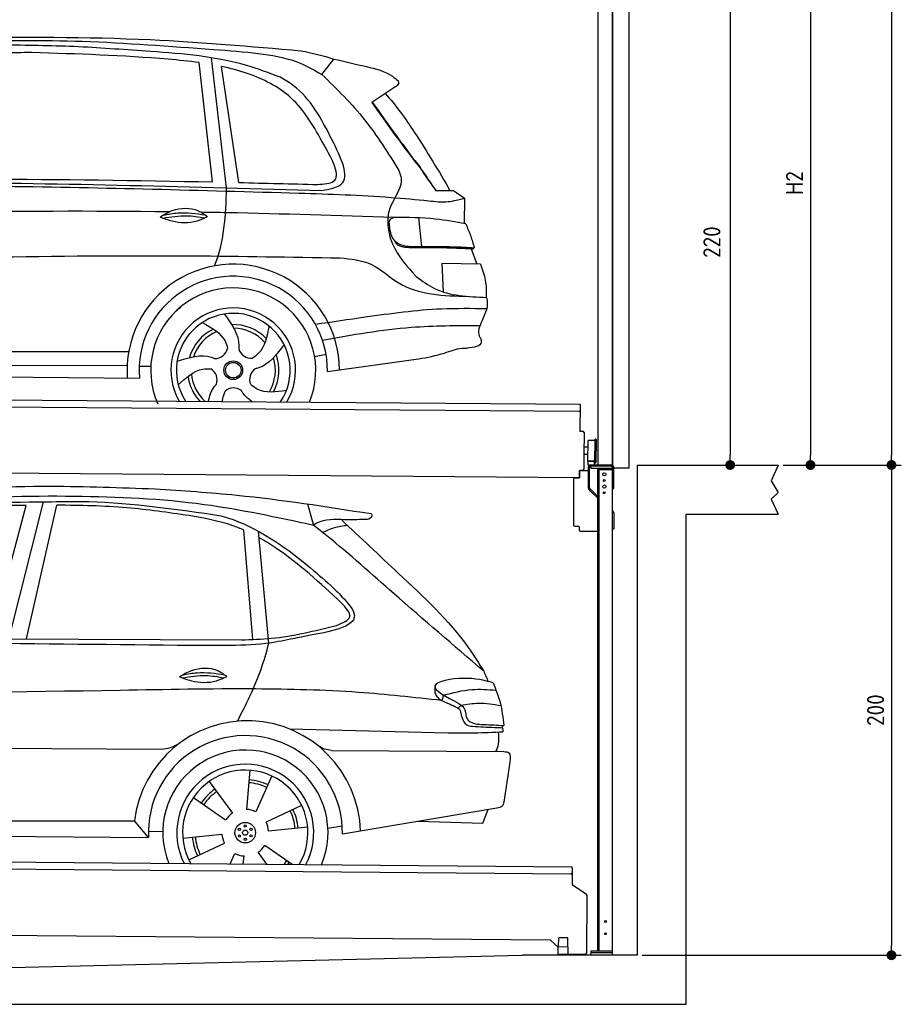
# Model space of a CAD drawing. Header units: millimetres. Extents: x -411 to 6777, y 0 to 6927.
# Tile 5 of 6: x 3183 to 6777, y 0 to 4017. Entities that reach past the tile are written whole.
import ezdxf

# ---------------------------------------------------------------- set-up
doc = ezdxf.new("R2010")
doc.units = ezdxf.units.MM
doc.layers.add('4', color=3, linetype='Continuous')
for name, color, linetype, lineweight in [('AM_0', 7, 'Continuous', 50), ('car', 10, 'Continuous', 25), ('Gebäude', 7, 'Continuous', 25), ('Plattform', 7, 'Continuous', 25), ('Ständer vorne', 7, 'Continuous', 25), ('Tor', 200, 'Continuous', 25)]:
    doc.layers.add(name, color=color, linetype=linetype, lineweight=lineweight)
doc.styles.get("Standard").update_dxf_attribs({"font": 'ISOCP.SHX'})
doc.dimstyles.new('GEN-ISO', dxfattribs={"dimscale": 20, "dimtxt": 3.5, "dimasz": 2, "dimexe": 2, "dimexo": 1, "dimgap": 1.5, "dimtad": 1, "dimdec": 1, "dimlfac": 0.1, "dimdsep": 46, "dimtxsty": 'STANDARD', "dimblk": 'PUNKT', "dimcen": 2, "dimclrd": 256, "dimclre": 256, "dimclrt": 2, "dimadec": 0, "dimazin": 0, "dimtp": 0.1, "dimtm": 0.1, "dimtfac": 0.71, "dimtdec": 1, "dimtmove": 2, "dimatfit": 3, "dimldrblk": 'PUNKT', "dimfxl": 2, "dimtolj": 1, "dimarcsym": 0})

# ---------------------------------------------------------------- blocks, each defined once
blk = doc.blocks.new('PUNKT')
at = {"layer": '4', "color": 0, "linetype": 'ByBlock'}
blk.add_line((-0.5, 0), (-1, 0), dxfattribs=at)
at = {"layer": '4', "color": 0, "linetype": 'ByBlock', "const_width": 0.5}
blk.add_lwpolyline([(-0.25, 0, 1), (0.25, 0, 1)], format="xyb", close=True, dxfattribs=at)
blk = doc.blocks.new('*D361')
at = {"layer": '4', "lineweight": -2, "transparency": 16777216}
for p, q in [((5720, 6100.9), (6776.9, 6100.9)), ((6736.9, 6060.9), (6736.9, 2240)), ((6295.4, 2200), (6776.9, 2200))]:
    blk.add_line(p, q, dxfattribs=at)
at = {"layer": 'Defpoints', "color": 0, "transparency": 16777216}
for p in [(5700, 6100.9), (6275.4, 2200), (6736.9, 2200)]:
    blk.add_point(p, dxfattribs=at)
at = {"layer": '4', "lineweight": -2, "transparency": 16777216, "xscale": 40, "yscale": 40, "zscale": 40}
for p, rotation in [((6736.9, 6100.9), 90), ((6736.9, 2200), 270)]:
    blk.add_blockref('PUNKT', p, dxfattribs=dict(at, rotation=rotation))
at = {"layer": '4', "color": 2, "transparency": 16777216, "insert": (6671.9, 4150.4), "char_height": 70, "attachment_point": 5, "rotation": 90}
blk.add_mtext('390', dxfattribs=at)
blk = doc.blocks.new('*D362')
at = {"layer": '4', "lineweight": -2, "transparency": 16777216}
for p, q in [((6295.4, 2200), (6776.9, 2200)), ((6736.9, 2160), (6736.9, 240)), ((5720, 200), (6776.9, 200))]:
    blk.add_line(p, q, dxfattribs=at)
at = {"layer": 'Defpoints', "color": 0, "transparency": 16777216}
for p in [(6275.4, 2200), (5700, 200), (6736.9, 200)]:
    blk.add_point(p, dxfattribs=at)
at = {"layer": '4', "lineweight": -2, "transparency": 16777216, "xscale": 40, "yscale": 40, "zscale": 40}
for p, rotation in [((6736.9, 2200), 90), ((6736.9, 200), 270)]:
    blk.add_blockref('PUNKT', p, dxfattribs=dict(at, rotation=rotation))
at = {"layer": '4', "color": 2, "transparency": 16777216, "insert": (6671.9, 1200), "char_height": 70, "attachment_point": 5, "rotation": 90}
blk.add_mtext('200', dxfattribs=at)
blk = doc.blocks.new('*D363')
at = {"layer": '4', "lineweight": -2, "transparency": 16777216}
for p, q in [((5920, 4500), (6446.5, 4500)), ((6406.5, 4460), (6406.5, 2240)), ((6295.4, 2200), (6446.5, 2200))]:
    blk.add_line(p, q, dxfattribs=at)
at = {"layer": 'Defpoints', "color": 0, "transparency": 16777216}
for p in [(5900, 4500), (6275.4, 2200), (6406.5, 2200)]:
    blk.add_point(p, dxfattribs=at)
at = {"layer": '4', "lineweight": -2, "transparency": 16777216, "xscale": 40, "yscale": 40, "zscale": 40}
for p, rotation in [((6406.5, 4500), 90), ((6406.5, 2200), 270)]:
    blk.add_blockref('PUNKT', p, dxfattribs=dict(at, rotation=rotation))
at = {"layer": '4', "color": 2, "transparency": 16777216, "insert": (6341.5, 3350), "char_height": 70, "attachment_point": 5, "rotation": 90}
blk.add_mtext('H2', dxfattribs=at)
blk = doc.blocks.new('Ständer_vorne_GT200')
at = {"layer": 'Ständer vorne'}
for p, q in [((5465, 2148), (5465.2, 2178)), ((5465.2, 2178), (5501, 2177.7)), ((5501, 2190), (5501, 2107.2)), ((5506.1, 2107.2), (5506.1, 2190)), ((5595, 2200), (5511, 2200)), ((5511, 2195), (5511, 2187)), ((5511, 2187), (5600, 2187)), ((5595.1, 2195), (5511.1, 2195)), ((5540, 218), (5540, 2187)), ((5540, 2182), (5600, 2182)), ((5545, 218), (5545, 2182)), ((5600, 200), (5600, 2190)), ((5605, 2104), (5605, 2190)), ((5441, 2148.2), (5441, 1955)), ((5441, 2148.2), (5465, 2148)), ((5510.3, 2093.9), (5504.1, 2100)), ((5507.6, 2103.7), (5512.7, 2098.6)), ((5510.3, 2093.9), (5539.8, 2065)), ((5512.7, 2098.6), (5540, 2071.8)), ((5600, 2104), (5605, 2104)), ((5600, 2014), (5602, 2012.1)), ((5605, 2004.9), (5605, 1940)), ((5446, 1950), (5461.5, 1950)), ((5464, 1947.5), (5464, 1935)), ((5469, 1930), (5540, 1930)), ((5600, 1940), (5605, 1940)), ((5511, 218), (5600, 218)), ((5511, 218), (5511, 200)), ((5600, 210), (5511, 210)), ((5600, 200), (5511, 200))]:
    blk.add_line(p, q, dxfattribs=at)
for centre, radius in [((5566, 2162), 6.5), ((5566, 2137), 3.7), ((5566, 2112), 6.5), ((5566, 2087), 3.7), ((5571.4, 338), 3.7), ((5571.4, 288), 3.7)]:
    blk.add_circle(centre, radius, dxfattribs=at)
for centre, radius, start, end in [((5511.1, 2189.9), 10.1, 90.1445, 179.6512), ((5511.1, 2190), 5, 90, 180), ((5595, 2190), 10, 0, 90), ((5595, 2190), 5, 0, 90), ((5511.1, 2107.2), 10.1, 180, 225.5525), ((5511.1, 2107.2), 5, 179.6711, 225.5525), ((5595, 2004.9), 10, 0, 45.8814), ((5446, 1955), 5, 180, 270), ((5461.5, 1947.5), 2.5, 0, 90), ((5469, 1935), 5, 180, 270)]:
    blk.add_arc(centre, radius, start, end, dxfattribs=at)
blk = doc.blocks.new('*D365')
at = {"layer": '4', "lineweight": -2, "transparency": 16777216}
for p, q in [((5457.5, 4400), (6119.3, 4400)), ((6079.3, 4360), (6079.3, 2240)), ((6099.3, 2200), (6119.3, 2200))]:
    blk.add_line(p, q, dxfattribs=at)
at = {"layer": 'Defpoints', "color": 0, "transparency": 16777216}
for p in [(5437.5, 4400), (6079.3, 2200), (6079.3, 2200)]:
    blk.add_point(p, dxfattribs=at)
at = {"layer": '4', "lineweight": -2, "transparency": 16777216, "xscale": 40, "yscale": 40, "zscale": 40}
for p, rotation in [((6079.3, 4400), 90), ((6079.3, 2200), 270)]:
    blk.add_blockref('PUNKT', p, dxfattribs=dict(at, rotation=rotation))
at = {"layer": '4', "color": 2, "transparency": 16777216, "insert": (6004.7, 3109.2), "char_height": 70, "attachment_point": 5, "rotation": 90}
blk.add_mtext('220', dxfattribs=at)
blk = doc.blocks.new('UG Plattfrom Gl550')
at = {"layer": 'Plattform'}
for p, q in [((498.3, 603.8), (5435.1, 560.7)), ((5429.8, 530.7), (503, 573.7)), ((5434.9, 535.7), (5434.5, 488.2)), ((5435, 554.7), (5434.9, 535.7)), ((5435, 554.7), (5435.1, 560.7)), ((5434.5, 488.2), (5492.9, 448.7)), ((5495.1, 444.5), (5493, 208.2)), ((5347, 261.5), (621.4, 302.7)), ((5378.7, 233.7), (5347, 261.5)), ((5379.7, 235.2), (5380.1, 271.2)), ((5418.1, 270.8), (5380.1, 271.2)), ((5417.7, 234.8), (5418.1, 270.8)), ((5378.5, 205.2), (5378.7, 235.2)), ((5378.5, 205.2), (5418.5, 204.8)), ((5378.7, 235.2), (5418.7, 234.8)), ((5488, 203.2), (5414.8, 203.9)), ((5418.5, 204.8), (5418.7, 234.8))]:
    blk.add_line(p, q, dxfattribs=at)
for centre, radius, start, end in [((5429.9, 535.7), 5, 269.5, 359.5), ((5490.1, 444.5), 5, 359.5, 55.9134), ((5414.9, 208.9), 5, 232.6301, 269.5), ((5425.8, 243.8), 12, 227.6897, 228.0904), ((5488, 208.2), 5, 269.5, 359.5)]:
    blk.add_arc(centre, radius, start, end, dxfattribs=at)
blk = doc.blocks.new('Palette EG Gl550')
at = {"layer": 'Plattform'}
for p, q in [((429.5, 2487), (5467.3, 2448)), ((5462.1, 2418), (434.2, 2457)), ((5467.3, 2448), (5466.5, 2338)), ((5466.5, 2338), (5478.5, 2337.9)), ((5483.4, 2332.8), (5482.7, 2242.8)), ((5499.6, 2215.6), (5500.2, 2299.8)), ((5527.5, 2210.5), (5528.3, 2304.5)), ((5532.3, 2304.5), (5531.5, 2210.5)), ((5501.1, 2272.8), (5484.1, 2273)), ((5482.7, 2242.8), (5482.3, 2182.9)), ((5499.8, 2242.7), (5482.7, 2242.8)), ((5525.9, 2215), (5500.9, 2215)), ((5500.9, 2200), (5500.9, 2215)), ((5512.9, 2215), (5500.9, 2215)), ((5500.9, 2200), (5500.9, 2215)), ((5525.9, 2200), (5525.9, 2215)), ((5525.9, 2200), (5525.9, 2215)), ((5465, 2148), (341.7, 2187.7)), ((5465.2, 2178), (5465, 2148)), ((5465.2, 2178), (5477.2, 2177.9)), ((5477.2, 2177.9), (5465.2, 2178)), ((5500.9, 2200), (5525.9, 2200)), ((5525.9, 2200), (5500.9, 2200))]:
    blk.add_line(p, q, dxfattribs=at)
for centre, radius, start, end in [((5462.1, 2423), 5, 268.5823, 358.5607), ((5478.4, 2332.9), 5, 359.556, 89.556), ((5500.6, 2299.8), 0.4, 91.7323, 179.3444), ((5511.7, 1973.6), 326.8, 87.1739, 91.9438), ((5527.8, 2300.4), 0.4, 266.9623, 359.3444), ((5530.3, 2304.5), 2, 359.3444, 179.3444), ((5500, 2215.6), 0.4, 179.3444, 266.9565), ((5519.7, 3099.4), 884.4, 268.7196, 270.4008), ((5491.8, 3303.4), 1088.9, 271.795, 271.861), ((5527.2, 2214.6), 0.4, 359.556, 91.938), ((5529.5, 2210.5), 2, 179.3444, 359.3444), ((5477.3, 2182.9), 5, 269.556, 359.556)]:
    blk.add_arc(centre, radius, start, end, dxfattribs=at)
blk = doc.blocks.new('Car_UG')
at = {"layer": 'car'}
for p, q in [((3049.2, 1522.4), (3188.4, 2067.2)), ((3119.4, 1502.8), (3258.9, 2083.2)), ((3195.1, 1523.2), (3313.9, 2069.2)), ((4335.9, 2084.9), (4360.6, 1997.9)), ((4117.6, 1529.9), (4077.5, 1975.5)), ((4183.9, 1515.6), (4137.4, 1971.2)), ((2018.2, 1516.7), (4071.9, 1528)), ((4898.3, 1310.6), (4890.6, 1288.6)), ((4969.6, 1271), (4957.5, 1258.2)), ((4270.6, 1166.3), (4917.8, 1157)), ((1740.1, 1072.2), (3746.7, 1078.5)), ((4444, 1080.7), (5146, 1082.9)), ((5170.6, 1040), (5147.6, 876.4)), ((4111.2, 996.4), (4099.2, 836.6)), ((4200.6, 974.2), (4136.9, 827.1)), ((3946.4, 949.2), (4041.9, 820.4)), ((3882.4, 882.9), (4014.8, 792.6)), ((4324, 855.1), (4179.5, 785.6)), ((5119.5, 852.3), (4491.4, 739.8)), ((5062.9, 790.2), (5084.5, 846)), ((1832.9, 770.4), (3642.9, 784.6)), ((3701, 717.8), (3642.9, 784.6)), ((4349.4, 766.5), (4190.1, 748.2)), ((4431.8, 763.6), (4490.2, 772.9)), ((4799.7, 795), (5062.9, 790.2)), ((3700.2, 744), (3759.2, 742.7)), ((3840.9, 716.5), (4000.2, 734.8)), ((1770.2, 716.1), (3701, 717.8)), ((3866.3, 628), (4010.8, 697.5)), ((4287.7, 613.9), (4175.5, 690.5)), ((4035.1, 613.6), (4053.4, 655.9)), ((4088.6, 613.6), (4091.1, 646.4)), ((4184.6, 613.8), (4148.4, 662.6))]:
    blk.add_line(p, q, dxfattribs=at)
for centre, radius in [((4095.2, 741.5), 41.9), ((4094.4, 768.7), 4.46), ((4071.2, 754.5), 4.46), ((4072, 727.3), 4.46), ((4095.1, 741.5), 10.7), ((4118.3, 755.7), 4.46), ((4119, 728.6), 4.46), ((4095.9, 714.3), 4.46)]:
    blk.add_circle(centre, radius, dxfattribs=at)
for centre, radius, start, end in [((4102.8, 735.3), 462.5, 2.1852, 173.8782), ((4095.8, 741.9), 395.6, 359.6869, 183.4999), ((4095.8, 741.9), 336.7, 337.6776, 202.4775), ((4095.2, 741.5), 279.1, 332.8088, 207.3462), ((4095.2, 741.5), 255.4, 330.0358, 210.1193), ((4095.1, 741.5), 204, 65.3726, 86.5671), ((4095.2, 741.5), 216.3, 65.4485, 86.5251), ((4095.2, 741.5), 216.3, 125.4485, 146.5251), ((4095.1, 741.5), 204, 125.3726, 146.5671), ((4095.2, 741.5), 95.2, 124.034, 147.5844), ((4095.2, 741.5), 95.2, 64.034, 87.5844), ((4095.1, 741.5), 204, 5.3726, 26.5671), ((4095.1, 741.5), 216.3, 5.4485, 26.5251), ((4095.1, 741.5), 95.2, 4.034, 27.5844), ((4095.1, 741.5), 95.2, 184.034, 207.5844), ((4095.1, 741.5), 216.3, 185.4485, 206.5251), ((4095.1, 741.5), 204, 185.3726, 206.5671), ((4095.1, 741.5), 95.2, 304.034, 327.5844), ((4095.1, 741.5), 95.2, 244.034, 267.5844), ((4095.1, 741.5), 204, 321.2555, 326.5671), ((4095.1, 741.5), 216.3, 323.8482, 326.5251)]:
    blk.add_arc(centre, radius, start, end, dxfattribs=at)
for points, knots in [([(2673.6, 2101.7), (2688.3, 2103.8), (2892.1, 2133.3), (3240, 2153.3), (3572.3, 2144.1), (3713.5, 2140.2)], [0, 0, 0, 0, 44.363443, 617.827051, 1041.677324, 1041.677324, 1041.677324, 1041.677324]), ([(3713.5, 2140.2), (3824.9, 2134), (4119.8, 2117.7), (4412.2, 2074.8), (4594.1, 2048)], [0, 0, 0, 0, 334.596694, 885.796742, 885.796742, 885.796742, 885.796742]), ([(4360.6, 1997.9), (4212.5, 2028.4), (3890.5, 2094.7), (3371.9, 2112.1), (2931.5, 2097.6), (2671.4, 2060.7), (2598.4, 2050.4)], [0, 0, 0, 0, 452.969864, 984.660554, 1551.463157, 1772.575196, 1772.575196, 1772.575196, 1772.575196]), ([(3188.4, 2067.2), (3174.9, 2066.9), (3075.5, 2064.8), (2904.7, 2061.4), (2749, 2038.7), (2678.4, 2028.4)], [666.326512, 666.326512, 666.326512, 666.326512, 706.624571, 964.215873, 1178.205668, 1178.205668, 1178.205668, 1178.205668]), ([(2694.7, 2041.5), (2699.6, 2042.3), (2889.8, 2073.3), (3138.1, 2082), (3380.2, 2085), (3434.7, 2085.7)], [0, 0, 0, 0, 14.958905, 578.066478, 741.647169, 741.647169, 741.647169, 741.647169]), ([(3853, 2032.7), (3768.5, 2043.9), (3589.5, 2067.6), (3409.2, 2070), (3313.9, 2069.2)], [0, 0, 0, 0, 255.50817, 540.950796, 540.950796, 540.950796, 540.950796]), ([(3434.7, 2085.7), (3437.6, 2085.6), (3621.2, 2082.5), (3803.6, 2057.8), (3983, 2033.5)], [0, 0, 0, 0, 8.707457, 550.797583, 550.797583, 550.797583, 550.797583]), ([(4077.5, 1975.5), (4062.4, 1982), (3990.2, 2009.7), (3913.4, 2022.6), (3853, 2032.7)], [496.692868, 496.692868, 496.692868, 496.692868, 546.059875, 728.869941, 728.869941, 728.869941, 728.869941]), ([(3983, 2033.5), (3992.1, 2030.8), (4122.8, 1993.1), (4274.9, 1889.8), (4402.4, 1780.6), (4434, 1753.4)], [0, 0, 0, 0, 28.300877, 407.953602, 533.273686, 533.273686, 533.273686, 533.273686]), ([(4567.3, 2023.6), (4540.9, 2022.8), (4476.9, 2020.7), (4400.8, 2025.5), (4365, 2000.8), (4360.6, 1997.9)], [0, 0, 0, 0, 80.522652, 194.664465, 210.337598, 210.337598, 210.337598, 210.337598]), ([(4474.2, 2022.3), (4552.5, 1949.8), (4731.7, 1783.9), (4944.6, 1591.7), (5039.9, 1442.6), (5060.7, 1410)], [0, 0, 0, 0, 320.576675, 734.270248, 850.262502, 850.262502, 850.262502, 850.262502]), ([(4594.1, 2048), (4595.8, 2046.4), (4601.5, 2041.3), (4590, 2023.4), (4576.1, 2023.5), (4567.3, 2023.6)], [0, 0, 0, 0, 6.503563, 21.332115, 46.748977, 46.748977, 46.748977, 46.748977]), ([(5060.7, 1410), (4937.4, 1513.5), (4721.5, 1694.6), (4492.8, 1896.3), (4378.8, 1983.9), (4360.6, 1997.9)], [0, 0, 0, 0, 483.056147, 845.367922, 914.230443, 914.230443, 914.230443, 914.230443]), ([(4397.3, 1969.6), (4413.3, 1977.2), (4445.4, 1992.5), (4480.7, 1997.3), (4498.4, 1999.8)], [0, 0, 0, 0, 52.794285, 106.128892, 106.128892, 106.128892, 106.128892]), ([(4477.3, 1683.1), (4391, 1761.8), (4285.5, 1857.9), (4162.9, 1932.5), (4140.1, 1944.9)], [0, 0, 0, 0, 349.622047, 427.224064, 427.224064, 427.224064, 427.224064]), ([(4434, 1753.4), (4448.8, 1739.2), (4484.5, 1704.7), (4586.9, 1590.1), (4379.5, 1555.8), (4295.1, 1537.1), (4272.3, 1532)], [0, 0, 0, 0, 64.508303, 155.959603, 359.557587, 434.696523, 434.696523, 434.696523, 434.696523]), ([(4458.1, 1590.9), (4483.4, 1601.3), (4534.4, 1622.3), (4496.5, 1662.7), (4477.3, 1683.1)], [0, 0, 0, 0, 64.897781, 131.027998, 131.027998, 131.027998, 131.027998]), ([(4071.9, 1528), (4112.5, 1529.5), (4243.4, 1534.4), (4370.4, 1567.8), (4458.1, 1590.9)], [0, 0, 0, 0, 121.545303, 392.179354, 392.179354, 392.179354, 392.179354]), ([(4272.3, 1532), (4238.6, 1525.2), (4151.2, 1507.4), (3996.6, 1502.9), (3876.9, 1502.8), (3811.9, 1502.7)], [0, 0, 0, 0, 103.03135, 267.243941, 462.405232, 462.405232, 462.405232, 462.405232]), ([(4058.7, 1195.7), (4092.8, 1264.2), (4144, 1367.4), (4173.9, 1478.4), (4183.9, 1515.6)], [0, 0, 0, 0, 228.776239, 344.156953, 344.156953, 344.156953, 344.156953]), ([(3820.1, 1374.7), (3836.1, 1384.5), (3882.2, 1412.9), (3960.6, 1416.3), (4001.7, 1386.9), (4013.7, 1378.2)], [0, 0, 0, 0, 56.386158, 162.852709, 206.792536, 206.792536, 206.792536, 206.792536]), ([(3820.1, 1374.7), (3836.1, 1368.8), (3884.3, 1351.8), (3955.1, 1349.6), (3999.8, 1371.4), (4013.7, 1378.2)], [5.208578, 5.208578, 5.208578, 5.208578, 44.198582, 121.455021, 156.55166, 156.55166, 156.55166, 156.55166]), ([(3831.8, 1370.5), (3864.2, 1375.9), (3920.8, 1385.4), (3977.2, 1376.6), (4001.3, 1372.3)], [0, 0, 0, 0, 73.878693, 129.282646, 129.282646, 129.282646, 129.282646]), ([(3833.7, 1383), (3853.2, 1386.9), (3909.6, 1397.4), (3966.9, 1390.2), (4004.3, 1384.9)], [7.57653, 7.57653, 7.57653, 7.57653, 52.544532, 137.659237, 137.659237, 137.659237, 137.659237]), ([(5099.2, 1362.9), (5063.2, 1372.1), (4992.3, 1390.4), (4805.8, 1355.3), (4908.8, 1303.6), (4960.9, 1277.5)], [0, 0, 0, 0, 123.107987, 242.156921, 363.520645, 363.520645, 363.520645, 363.520645]), ([(4890.6, 1288.6), (4777.2, 1299.9), (4524.7, 1325.1), (4086.9, 1331.2), (2954.4, 1298.1), (1961.1, 1279.8), (1151.4, 1264.8)], [0, 0, 0, 0, 341.879851, 760.963773, 1312.001547, 3741.308129, 3741.308129, 3741.308129, 3741.308129]), ([(4898.3, 1310.6), (4936.2, 1321), (5006.1, 1340.2), (5078.4, 1335.2), (5111.5, 1332.8)], [0, 0, 0, 0, 116.874908, 215.743745, 215.743745, 215.743745, 215.743745]), ([(5099.2, 1362.9), (5110.2, 1336.4), (5133.4, 1280.6), (5140.7, 1220.6), (5144.6, 1189)], [0, 0, 0, 0, 85.533017, 180.427109, 180.427109, 180.427109, 180.427109]), ([(4862.9, 1319.5), (4865.2, 1314.5), (4874.7, 1293.5), (4909.3, 1280.6), (4934.5, 1269.4), (4944.4, 1265)], [0, 0, 0, 0, 16.389871, 67.796127, 100.528992, 100.528992, 100.528992, 100.528992]), ([(4944.4, 1265), (4951.5, 1261.9), (4966.4, 1255.3), (4968.7, 1239.1), (4969.9, 1230.6)], [0, 0, 0, 0, 21.842303, 45.682515, 45.682515, 45.682515, 45.682515]), ([(4960.9, 1277.5), (4968.3, 1272.2), (4986.9, 1258.9), (4989.7, 1235.6), (4991.3, 1221.5)], [0, 0, 0, 0, 26.318616, 66.284673, 66.284673, 66.284673, 66.284673]), ([(4969.6, 1271), (4993.5, 1274.9), (5047.4, 1283.8), (5101.5, 1275.3), (5131.6, 1270.6)], [0, 0, 0, 0, 72.240439, 162.98683, 162.98683, 162.98683, 162.98683]), ([(4969.9, 1230.6), (4971.3, 1226.9), (4976.6, 1212.2), (4987.9, 1187), (5008.8, 1185.3), (5017.3, 1184.6)], [0, 0, 0, 0, 11.944086, 47.503692, 71.615823, 71.615823, 71.615823, 71.615823]), ([(4991.3, 1221.5), (4994.4, 1216.8), (5009.2, 1193.9), (5071.6, 1192.8), (5118.3, 1190.3), (5144.6, 1189)], [0, 0, 0, 0, 16.485849, 80.052138, 161.961551, 161.961551, 161.961551, 161.961551]), ([(5017.3, 1184.6), (5047, 1183.3), (5087.6, 1181.6), (5128.2, 1180.5), (5139.1, 1180.2)], [0, 0, 0, 0, 89.235627, 121.835134, 121.835134, 121.835134, 121.835134]), ([(4917.8, 1157), (4953.4, 1157.1), (5028, 1157.2), (5102.4, 1161.4), (5141.4, 1163.6)], [0, 0, 0, 0, 106.769841, 223.734473, 223.734473, 223.734473, 223.734473]), ([(5113.8, 1082.8), (5117.8, 1092.8), (5128.1, 1118.3), (5125.3, 1145.8), (5123.5, 1162.6)], [0, 0, 0, 0, 32.021295, 81.392264, 81.392264, 81.392264, 81.392264]), ([(3746.7, 1078.5), (3760.6, 1080), (3792.1, 1083.3), (3818.5, 1101.2), (3833.3, 1111.2)], [0, 0, 0, 0, 41.31295, 93.783848, 93.783848, 93.783848, 93.783848]), ([(4444, 1080.7), (4434.2, 1081.8), (4410.6, 1084.4), (4390.9, 1098), (4379.4, 1105.9)], [0, 0, 0, 0, 29.123879, 70.238093, 70.238093, 70.238093, 70.238093]), ([(5146, 1082.9), (5154, 1082.2), (5176.2, 1080.2), (5172.8, 1055.8), (5170.6, 1040)], [0, 0, 0, 0, 21.151799, 59.232385, 59.232385, 59.232385, 59.232385]), ([(5147.6, 876.4), (5146.4, 870.2), (5143.5, 855.6), (5128.3, 853.5), (5119.5, 852.3)], [0, 0, 0, 0, 17.391955, 40.853649, 40.853649, 40.853649, 40.853649])]:
    blk.add_open_spline(points, degree=3, knots=knots, dxfattribs=at)
for points in [[(3811.9, 1502.7), (3190.9, 1502.8), (2569.9, 1502.9), (1948.9, 1503)], [(5060.7, 1410), (5067, 1396), (5073.2, 1382), (5079.3, 1367.9)], [(4862.1, 1344.7), (4862.4, 1336.3), (4862.6, 1327.9), (4862.9, 1319.5)], [(5137.6, 1189.4), (5139.1, 1180.8), (5140.3, 1172.2), (5141.4, 1163.6)]]:
    blk.add_open_spline(points, degree=3, dxfattribs=at)
blk = doc.blocks.new('Car_EG')
at = {"layer": 'car'}
for p, q in [((3943.4, 3385.3), (3884.4, 3871.9)), ((4000.6, 3362), (3935.1, 3891.9)), ((4050.7, 3383.7), (3976.1, 3856.9)), ((4385.4, 3827.1), (4434.2, 3890.6)), ((4683.2, 3778.1), (4590.2, 3714.8)), ((4852.8, 3357.4), (4911.2, 3357.7)), ((4855.7, 3358.2), (4890.8, 3358.3)), ((4890.8, 3358.3), (4910.9, 3358.3)), ((4911.2, 3357.7), (4925.7, 3358.1)), ((4925.7, 3358.1), (4970.2, 3327.2)), ((4970.2, 3327.2), (4970.2, 3223.1)), ((4784.3, 3245.1), (4796.6, 3128.1)), ((4999.2, 3121.3), (5023.6, 3058.4)), ((5038.4, 3058.3), (4880.6, 3059.6)), ((4880.6, 3059.6), (4885.9, 2944.3)), ((5065, 2876.3), (5046.8, 2828.9)), ((1741.3, 2679.3), (3606.5, 2690.6)), ((4364.5, 2677.2), (4411.3, 2686.1)), ((4417.5, 2615.6), (4788.2, 2670.1)), ((1742.5, 2625.9), (3600.6, 2633.6)), ((3649.7, 2632.1), (3697.3, 2631.5)), ((1693.8, 2586), (3651, 2582.3))]:
    blk.add_line(p, q, dxfattribs=at)
for radius in [38.2, 31.6]:
    blk.add_circle((4033.5, 2618), radius, dxfattribs=at)
for centre, radius, start, end in [((4033.4, 2617.4), 433.1, 0.713, 184.6115), ((4033.4, 2617.4), 384, 359.7282, 185.2384), ((4033.4, 2617.4), 336.4, 337.7995, 204.4935), ((4033.5, 2618), 254, 329.8221, 210.1779), ((4033.5, 2618), 231.9, 326.5904, 213.4096), ((4033.5, 2618), 186.2, 116.2626, 164.3912), ((4033.5, 2618), 171.5, 113.5905, 161.7257), ((4033.5, 2618), 186.2, 44.2633, 92.4011), ((4033.5, 2618), 171.5, 41.5902, 89.736), ((3958.4, 2717.5), 52.3, 268.6722, 348.431), ((4104.9, 2720.1), 52.3, 196.6722, 276.431), ((4033.5, 2618), 171.5, 329.577, 17.7302), ((4033.5, 2618), 186.2, 332.2513, 20.3964), ((3915.7, 2577.3), 52.3, 340.6722, 60.431), ((4152.7, 2581.6), 52.3, 124.6722, 204.431), ((4033.5, 2618), 186.2, 188.2502, 223.2875), ((4033.5, 2618), 171.5, 185.5775, 228.1156), ((4035.7, 2493.4), 52.3, 52.6722, 132.431)]:
    blk.add_arc(centre, radius, start, end, dxfattribs=at)
for points, knots in [([(3391.9, 3932.7), (3295.3, 3935.1), (3064.9, 3940.8), (2760.5, 3921.2), (2553.1, 3905.9), (2478.9, 3900.4)], [0, 0, 0, 0, 289.925788, 691.034976, 914.075582, 914.075582, 914.075582, 914.075582]), ([(2526.9, 3923.5), (2656.9, 3933.3), (2949.9, 3955.4), (3422.9, 3961.7), (3824.8, 3933.3), (4068.6, 3917.8), (4126.3, 3911)], [0, 0, 0, 0, 391.04113, 881.651907, 1416.366113, 1602.404452, 1602.404452, 1602.404452, 1602.404452]), ([(2901.5, 3966.7), (3162.7, 3970.3), (3629.1, 3976.8), (4094, 3939.6), (4298.6, 3923.3)], [0, 0, 0, 0, 783.131876, 1398.451598, 1398.451598, 1398.451598, 1398.451598]), ([(3884.4, 3871.9), (3842.7, 3877.3), (3615.3, 3897.6), (3387.7, 3903), (3202.1, 3907.3)], [637.56261, 637.56261, 637.56261, 637.56261, 763.549902, 1320.810124, 1320.810124, 1320.810124, 1320.810124]), ([(4215.6, 3814.6), (4170.4, 3831.3), (4000.9, 3893.8), (3719.5, 3914.5), (3489.9, 3927.3), (3391.9, 3932.7)], [0, 0, 0, 0, 144.38685, 540.679923, 835.691207, 835.691207, 835.691207, 835.691207]), ([(4126.3, 3911), (4178.5, 3903.9), (4270.2, 3891.4), (4350.8, 3846.5), (4385.4, 3827.1)], [0, 0, 0, 0, 156.409573, 274.497028, 274.497028, 274.497028, 274.497028]), ([(4395.1, 3541.5), (4355.8, 3610.9), (4282.3, 3740.5), (4112.2, 3823.5), (4011.4, 3849.6), (3976.1, 3856.9)], [0, 0, 0, 0, 233.684399, 436.644927, 544.706034, 544.706034, 544.706034, 544.706034]), ([(4434.2, 3890.6), (4478, 3880.7), (4558.2, 3862.6), (4652.6, 3841.1), (4689.1, 3809.7), (4696.9, 3803)], [0, 0, 0, 0, 135.791183, 248.765766, 279.520552, 279.520552, 279.520552, 279.520552]), ([(4385.4, 3827.1), (4446.7, 3768.1), (4567.8, 3651.3), (4657.4, 3508.9), (4701.7, 3438.4)], [0, 0, 0, 0, 254.089873, 502.76226, 502.76226, 502.76226, 502.76226]), ([(4428.5, 3561.6), (4384.9, 3645.2), (4331.4, 3748.2), (4234, 3804.1), (4215.6, 3814.6)], [0, 0, 0, 0, 271.559773, 334.41549, 334.41549, 334.41549, 334.41549]), ([(4696.9, 3803), (4697.6, 3799.2), (4699.7, 3788.4), (4689.7, 3782.1), (4683.2, 3778.1)], [0, 0, 0, 0, 10.855432, 30.979101, 30.979101, 30.979101, 30.979101]), ([(4644.2, 3751.5), (4688.2, 3703.9), (4783.7, 3570.3), (4864.9, 3436.7), (4911.2, 3357.7)], [395.653943, 395.653943, 395.653943, 395.653943, 587.122502, 864.540302, 864.540302, 864.540302, 864.540302]), ([(4590.2, 3714.8), (4641.2, 3643.2), (4705.3, 3553.1), (4774.4, 3466.8), (4788.6, 3449)], [0, 0, 0, 0, 263.425265, 331.664547, 331.664547, 331.664547, 331.664547]), ([(4591.8, 3715.8), (4623.4, 3672), (4680.9, 3592.4), (4740, 3514), (4766.5, 3478.8)], [0, 0, 0, 0, 162.25725, 294.477825, 294.477825, 294.477825, 294.477825]), ([(4371.4, 3378.3), (4397.1, 3380.3), (4483.1, 3386.9), (4431.4, 3477.8), (4395.1, 3541.5)], [0, 0, 0, 0, 66.110822, 221.440769, 221.440769, 221.440769, 221.440769]), ([(4388.9, 3354.1), (4420.1, 3360.1), (4520.8, 3379.5), (4466.2, 3487.2), (4428.5, 3561.6)], [0, 0, 0, 0, 83.009931, 268.207531, 268.207531, 268.207531, 268.207531]), ([(4766.5, 3478.8), (4774.1, 3470), (4784.2, 3458.2), (4792.9, 3445.3), (4795, 3442)], [0, 0, 0, 0, 34.815048, 46.557672, 46.557672, 46.557672, 46.557672]), ([(4701.7, 3438.4), (4706, 3427.5), (4723.7, 3383.5), (4679.5, 3321.7), (4657.7, 3259.9), (4658.6, 3228.7), (4659, 3217.6)], [0, 0, 0, 0, 34.097953, 138.175108, 197.887596, 230.983362, 230.983362, 230.983362, 230.983362]), ([(4788.6, 3449), (4799.2, 3433.3), (4820, 3402.4), (4842, 3372.2), (4852.8, 3357.4)], [0, 0, 0, 0, 56.812879, 111.923736, 111.923736, 111.923736, 111.923736]), ([(1833.2, 3361.3), (2161.7, 3367.2), (3013.6, 3382.7), (3865.5, 3365), (4388.9, 3354.1)], [0, 0, 0, 0, 985.739727, 2555.887054, 2555.887054, 2555.887054, 2555.887054]), ([(4836.9, 3381), (4841.8, 3374.2), (4847, 3367), (4852.2, 3359.8), (4853.2, 3358.4), (4854.6, 3358.3), (4855.7, 3358.2)], [0, 0, 0, 0, 25.300776, 26.442713, 27.003963, 30.176579, 30.176579, 30.176579, 30.176579]), ([(1829.4, 3350), (2123.4, 3354.9), (2547, 3361.9), (3369.2, 3362), (3897.4, 3350.9), (4296, 3342.6)], [0, 0, 0, 0, 882.102268, 1270.770708, 2466.750946, 2466.750946, 2466.750946, 2466.750946]), ([(4296, 3342.6), (4421.1, 3339.7), (4597.3, 3335.6), (4772.8, 3319.9), (4823.6, 3315.3)], [0, 0, 0, 0, 375.490289, 528.429148, 528.429148, 528.429148, 528.429148]), ([(4823.6, 3315.3), (4850.5, 3312.6), (4900.3, 3307.6), (4948.2, 3321.1), (4970.2, 3327.2)], [0, 0, 0, 0, 80.452469, 148.273091, 148.273091, 148.273091, 148.273091]), ([(3729.9, 3240.6), (3745.9, 3250.4), (3792, 3278.8), (3870.4, 3282.2), (3911.5, 3252.8), (3923.5, 3244.2)], [0, 0, 0, 0, 56.386158, 162.852709, 206.792536, 206.792536, 206.792536, 206.792536]), ([(3743.5, 3248.9), (3763, 3252.8), (3819.4, 3263.3), (3876.7, 3256.1), (3914.2, 3250.8)], [7.57653, 7.57653, 7.57653, 7.57653, 52.544532, 137.659237, 137.659237, 137.659237, 137.659237]), ([(4683.1, 3246), (4456.5, 3251.6), (4194.8, 3258.1), (3933.2, 3260.9), (3898.1, 3261.2)], [0, 0, 0, 0, 679.940772, 785.142685, 785.142685, 785.142685, 785.142685]), ([(3729.9, 3240.6), (3745.9, 3234.7), (3794.1, 3217.7), (3864.9, 3215.5), (3909.6, 3237.3), (3923.5, 3244.2)], [5.208578, 5.208578, 5.208578, 5.208578, 44.198582, 121.455021, 156.55166, 156.55166, 156.55166, 156.55166]), ([(3741.6, 3236.4), (3774, 3241.8), (3830.6, 3251.3), (3887, 3242.5), (3911.2, 3238.2)], [0, 0, 0, 0, 73.878693, 129.282646, 129.282646, 129.282646, 129.282646]), ([(4659, 3217.6), (4659.6, 3210.4), (4662.2, 3183.3), (4687.1, 3103.3), (4738.4, 3046.9), (4776.1, 3005.4)], [0, 0, 0, 0, 21.786395, 81.634094, 246.747403, 246.747403, 246.747403, 246.747403]), ([(4683.1, 3246), (4675.9, 3242.7), (4662.1, 3236.6), (4663.4, 3221.7), (4664.1, 3214.6)], [0, 0, 0, 0, 21.276303, 40.575349, 40.575349, 40.575349, 40.575349]), ([(4664.1, 3214.6), (4667.1, 3193.1), (4671.4, 3162.1), (4707.8, 3134), (4750.6, 3127), (4783.8, 3127.8), (4803, 3128.3)], [0, 0, 0, 0, 61.688141, 88.915796, 131.377114, 188.888446, 188.888446, 188.888446, 188.888446]), ([(4976.5, 3222), (4935.6, 3229.3), (4838.7, 3246.6), (4740.1, 3246.2), (4683.1, 3246)], [0, 0, 0, 0, 124.191927, 294.878966, 294.878966, 294.878966, 294.878966]), ([(4976.5, 3222), (4983.6, 3206.1), (4997.6, 3174.7), (5007, 3141.6), (5011.6, 3125.2)], [0, 0, 0, 0, 52.081574, 103.113227, 103.113227, 103.113227, 103.113227]), ([(4682.9, 3155.8), (4686.9, 3148.4), (4694.2, 3134.8), (4713.6, 3128.8), (4729.8, 3125.4), (4745, 3124.7), (4755.6, 3124.3), (4760.6, 3124.1)], [0, 0, 0, 0, 24.299806, 44.374389, 57.433548, 74.613131, 89.537932, 89.537932, 89.537932, 89.537932]), ([(4760.6, 3124.1), (4784.8, 3124.2), (4834.5, 3124.3), (4897.4, 3125.1), (4947.3, 3123.3), (4971.9, 3122.5), (4983.2, 3122.2)], [0, 0, 0, 0, 72.676028, 148.847009, 188.713602, 222.633888, 222.633888, 222.633888, 222.633888]), ([(4803, 3128.3), (4843.6, 3129.1), (4913.2, 3130.4), (4982.7, 3126.7), (5011.6, 3125.2)], [0, 0, 0, 0, 121.811128, 208.751004, 208.751004, 208.751004, 208.751004]), ([(4983.2, 3122.2), (4986.8, 3122), (4993.9, 3121.6), (5001, 3121.2), (5004.5, 3121)], [0, 0, 0, 0, 10.705348, 21.344027, 21.344027, 21.344027, 21.344027]), ([(5004.5, 3121), (5006.3, 3121), (5009.6, 3120.9), (5011, 3123.9), (5011.6, 3125.2)], [0, 0, 0, 0, 4.798676, 8.977894, 8.977894, 8.977894, 8.977894]), ([(1467, 3018.1), (1710.5, 3027.3), (2508.4, 3056.9), (3507.6, 3089.1), (4263.4, 3081.5), (4464.4, 3079.4)], [651.356687, 651.356687, 651.356687, 651.356687, 1382.168851, 3046.715693, 3649.598352, 3649.598352, 3649.598352, 3649.598352]), ([(4464.4, 3079.4), (4509.5, 3075.6), (4599.5, 3067.9), (4739.9, 2931.5), (4888.3, 2928.4), (4990.8, 2926.3)], [0, 0, 0, 0, 132.089839, 263.241357, 556.137776, 556.137776, 556.137776, 556.137776]), ([(5038.4, 3058.3), (5046.1, 3036.9), (5061.8, 2993.3), (5062.2, 2946.8), (5062.4, 2923.1)], [0, 0, 0, 0, 67.622491, 138.154699, 138.154699, 138.154699, 138.154699]), ([(4776.1, 3005.4), (4800.6, 2988), (4884.1, 2928.5), (4989, 2925.3), (5063.1, 2923.1)], [0, 0, 0, 0, 89.012732, 303.591941, 303.591941, 303.591941, 303.591941]), ([(5065, 2876.3), (5003.6, 2876.7), (4837.5, 2877.7), (4605.3, 2843.5), (4434.6, 2817.5), (4367.3, 2807.2)], [0, 0, 0, 0, 184.056968, 497.583163, 702.083529, 702.083529, 702.083529, 702.083529]), ([(3996.4, 2846.9), (4025.9, 2805.5), (4058.6, 2759.8), (4055.4, 2709.8), (4054.8, 2705.1)], [0, 0, 0, 0, 140.862207, 155.3883, 155.3883, 155.3883, 155.3883]), ([(5046.8, 2828.9), (5036.4, 2806), (5023.9, 2778.8), (5039.6, 2757.1), (5042.1, 2753.6)], [0, 0, 0, 0, 65.64359, 78.298126, 78.298126, 78.298126, 78.298126]), ([(3905.7, 2811.5), (3943.4, 2790.8), (3991.7, 2764.3), (4007.2, 2717.7), (4009.6, 2706.9)], [0, 0, 0, 0, 119.179133, 152.627431, 152.627431, 152.627431, 152.627431]), ([(4178.1, 2799.3), (4170, 2757), (4159.8, 2702.9), (4120.3, 2673.8), (4110.8, 2668.1)], [0, 0, 0, 0, 119.179133, 152.546972, 152.546972, 152.546972, 152.546972]), ([(5037.5, 2807.2), (4944, 2806.2), (4728.6, 2803.9), (4516.7, 2765.1), (4396.8, 2741.8)], [0, 0, 0, 0, 279.844829, 645.252119, 645.252119, 645.252119, 645.252119]), ([(5042.1, 2753.6), (5042.8, 2749.2), (5047.3, 2722.8), (5013.8, 2718.6), (4985.9, 2715.2)], [0, 0, 0, 0, 12.782787, 75.656378, 75.656378, 75.656378, 75.656378]), ([(4239.7, 2724), (4209.5, 2683.1), (4176.1, 2637.9), (4127.6, 2625.5), (4122.9, 2624.6)], [0, 0, 0, 0, 140.862207, 155.444261, 155.444261, 155.444261, 155.444261]), ([(4788.4, 2670.1), (4823.8, 2676.8), (4883.5, 2688), (4947.3, 2715.5), (4979, 2715.2), (4985.9, 2715.2)], [0, 0, 0, 0, 108.214368, 182.603927, 203.112583, 203.112583, 203.112583, 203.112583]), ([(3804.2, 2653.4), (3852.8, 2668.8), (3906.3, 2685.7), (3952.9, 2667.2), (3957.2, 2665.2)], [0, 0, 0, 0, 140.862207, 155.442461, 155.442461, 155.442461, 155.442461]), ([(3809.9, 2556.2), (3841.2, 2585.7), (3881.3, 2623.5), (3930.5, 2623.8), (3941.5, 2622.8)], [0, 0, 0, 0, 119.179133, 152.616634, 152.616634, 152.616634, 152.616634]), ([(3933.5, 2490.3), (3937.1, 2512.1), (3945.3, 2536.7), (3961.8, 2556.6), (3965, 2560.1)], [75.258677, 75.258677, 75.258677, 75.258677, 140.862207, 155.531654, 155.531654, 155.531654, 155.531654]), ([(3990.2, 2490.3), (3990.4, 2493.9), (3991.9, 2507.8), (3996.8, 2521.7), (4000.5, 2531.9)], [107.857422, 107.857422, 107.857422, 107.857422, 119.179133, 151.284708, 151.284708, 151.284708, 151.284708]), ([(4111.9, 2490.3), (4097.4, 2499.2), (4081.1, 2512.8), (4069.7, 2530.8), (4067.3, 2535)], [89.202761, 89.202761, 89.202761, 89.202761, 140.862207, 155.53262, 155.53262, 155.53262, 155.53262]), ([(4250.6, 2536.5), (4208.2, 2530.1), (4154.4, 2522.1), (4113.7, 2553.3), (4105.1, 2560)], [0, 0, 0, 0, 119.179133, 151.2485, 151.2485, 151.2485, 151.2485])]:
    blk.add_open_spline(points, degree=3, knots=knots, dxfattribs=at)
for points in [[(3202.1, 3907.3), (3162, 3906.6), (3121.9, 3905.8), (3081.8, 3904.9)], [(4298.6, 3923.3), (4344.6, 3913.9), (4390.7, 3904.6), (4434.2, 3890.6)], [(4795, 3442), (4809, 3421.7), (4822.9, 3401.4), (4836.9, 3381)], [(3012.3, 3389.7), (3322.7, 3391.5), (3633.1, 3389.6), (3943.4, 3385.3)], [(4050.7, 3383.7), (4157.6, 3382.1), (4264.5, 3380.2), (4371.4, 3378.3)], [(3953.4, 3043.1), (3994.2, 3136.5), (3997.4, 3249.2), (4000.6, 3362)], [(3767.9, 3262), (3452.4, 3263.3), (3136.8, 3259.5), (2821.3, 3252.2)], [(5063.1, 2923.1), (5069, 2906.4), (5065.6, 2889.7), (5065, 2876.3)], [(3798.4, 2858.1), (3805.7, 2864.5), (3812.9, 2871), (3820.1, 2877.5)]]:
    blk.add_open_spline(points, degree=3, dxfattribs=at)
blk = doc.blocks.new('Ständer vorne ab 340')
at = {"layer": 'Ständer vorne'}
for p, q in [((5240, 5332), (5240, 5032)), ((5490, 5332), (5240, 5332)), ((5490, 5312), (5490, 5332)), ((5540, 5312), (5490, 5312)), ((5540, 5082), (5540, 5312)), ((5540.2, 5212), (5539.8, 5212)), ((5540, 5212), (5540, 2200)), ((5600, 5212), (5540, 5212)), ((5600, 2198.7), (5600, 5212)), ((5490, 5032), (5490, 5082)), ((5490, 5082), (5540, 5082)), ((5240, 5032), (5490, 5032)), ((5540, 4927.4), (5540, 4928.4)), ((5511.2, 2195), (5511.2, 2187)), ((5595.1, 2195), (5511.2, 2195)), ((5511.2, 2187), (5600, 2187)), ((5600, 2187), (5600, 2190))]:
    blk.add_line(p, q, dxfattribs=at)
blk = doc.blocks.new('Tor ab 370 Gebäude')
at = {"layer": 'Tor'}
for p, q in [((5465.6, 5564.5), (5465.6, 5863)), ((5465.6, 5863), (5668, 5863)), ((5668, 2187), (5668, 5863)), ((5557, 5564.5), (5465.6, 5564.5)), ((5557, 5564.5), (5557, 5263)), ((5562, 5257.1), (5600, 5257)), ((5600, 5092), (5600, 5257)), ((5600, 5092), (5590, 5092)), ((5600, 5092), (5600, 2187)), ((5600, 2187), (5600, 5092)), ((5668, 2187), (5600, 2187))]:
    blk.add_line(p, q, dxfattribs=at)
blk.add_arc((5563, 5263), 6, 180, 260.4059, dxfattribs=at)
blk = doc.blocks.new('Gebäude_390_GT200')
at = {"layer": 'Gebäude'}
for p, q in [((5700, 2200), (5700, 200)), ((5700, 2200), (6275.4, 2200)), ((6275.4, 2200), (6246.4, 2135.9)), ((6246.4, 2135.9), (6274.3, 2088)), ((6274.3, 2088), (6246.4, 2061)), ((6246.4, 2061), (6275.4, 2000)), ((5900, 0), (5900, 2000)), ((5900, 2000), (6275.4, 2000)), ((3000, 146.1), (5231.6, 200)), ((5700, 200), (5231.6, 200)), ((0, 0), (5900, 0))]:
    blk.add_line(p, q, dxfattribs=at)

msp = doc.modelspace()

# ---------------------------------------------------------------- block references
at = {"layer": 'AM_0'}
for name, rotation in [('Car_EG', 359.5559561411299), ('Car_UG', 359.4224719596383)]:
    msp.add_blockref(name, (0, 0), dxfattribs=dict(at, rotation=rotation))
at = {"layer": 'Gebäude', "linetype": 'Continuous'}
msp.add_blockref('Gebäude_390_GT200', (0, 0), dxfattribs=at)
at = {"layer": 'Plattform'}
for name in ['Palette EG Gl550', 'UG Plattfrom Gl550']:
    msp.add_blockref(name, (0, 0), dxfattribs=at)
at = {"layer": 'Ständer vorne'}
for name in ['Ständer vorne ab 340', 'Ständer_vorne_GT200']:
    msp.add_blockref(name, (0, 0), dxfattribs=at)
at = {"layer": 'Tor', "linetype": 'ByBlock'}
msp.add_blockref('Tor ab 370 Gebäude', (0, 0), dxfattribs=at)

# ---------------------------------------------------------------- dimensions: what is measured, and where the dimension line sits
at = {"layer": '4'}
for base, p1, p2, override, picture, middle in [((6736.86, 2200), (5700, 6100.88), (6275.45, 2200), {"dimdec": 0, "dimtdec": 3, "dimtolj": 0}, '*D361', (6671.86, 4150.44)), ((6736.86, 200), (6275.45, 2200), (5700, 200), {"dimtdec": 3, "dimtolj": 0}, '*D362', (6671.85, 1200))]:
    dim = msp.add_linear_dim(base=base, p1=p1, p2=p2, angle=90, dimstyle='GEN-ISO', override=override, dxfattribs=at)
    dim.commit()
    dim.dimension.update_dxf_attribs({"geometry": picture, "text_midpoint": middle})
dim = msp.add_linear_dim(base=(6406.55, 2200), p1=(5900, 4500), p2=(6275.45, 2200), angle=90, text='H2', dimstyle='GEN-ISO', override={"dimdec": 0, "dimtdec": 3, "dimtolj": 0}, dxfattribs=at)
dim.commit()
dim.dimension.update_dxf_attribs({"geometry": '*D363', "text_midpoint": (6341.54, 3350)})
dim = msp.add_linear_dim(base=(6079.31, 2200), p1=(5437.5, 4399.97), p2=(6079.31, 2200), angle=90, dimstyle='GEN-ISO', override={"dimtdec": 3, "dimtolj": 0}, dxfattribs=at)
dim.commit()
dim.dimension.update_dxf_attribs({"geometry": '*D365', "text_midpoint": (6004.71, 3109.23), "dimtype": 160})

doc.saveas('drawing.dxf')
